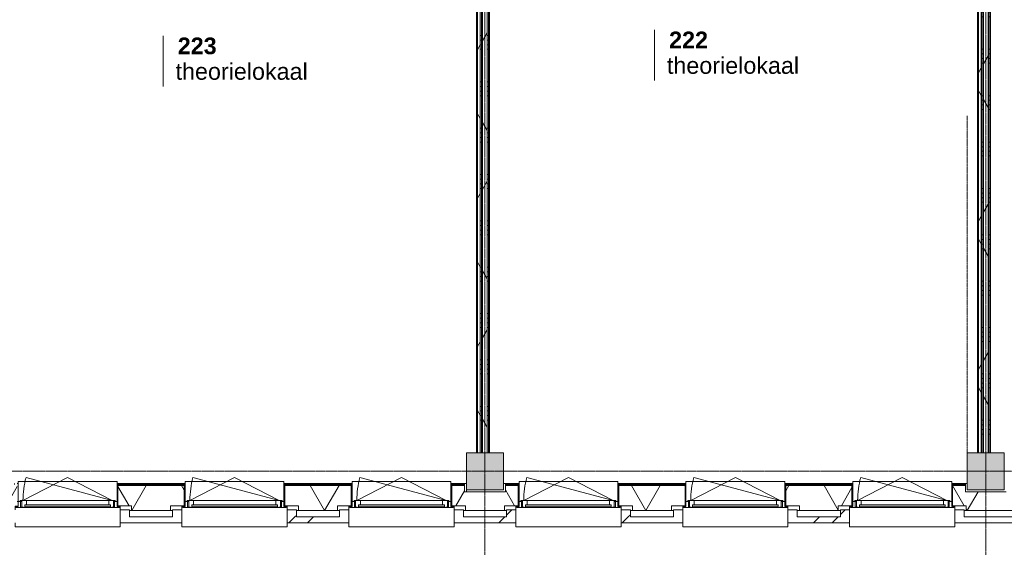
# Model space of a CAD drawing. Header units: millimetres. Extents: x -6115 to 78411, y -6358 to 59618.
# Tile 70 of 99: x 54383 to 65000, y 4580 to 10270. Entities that reach past the tile are written whole.
import ezdxf

# ---------------------------------------------------------------- set-up
doc = ezdxf.new("R2010")
doc.units = ezdxf.units.MM
doc.linetypes.add('Dash', pattern=[6.35, 3.175, -3.175])
doc.linetypes.add('stramien', pattern=[22.225, 12.7, -3.175, 3.175, -3.175])
for name, color, linetype, lineweight in [('00_Algemeen', 7, 'Continuous', 35), ('05_Bouwplaatsvoorzieningen', 7, 'Continuous', 9), ('22_Metselwerk', 7, 'Continuous', 9), ('25_Metaalconstructiewerk', 7, 'Continuous', 9), ('30_Kozijnen-ramen-deuren', 7, 'Continuous', 9), ('42_Dekvloeren en vloersystemen', 7, 'Continuous', 9)]:
    doc.layers.add(name, color=color, linetype=linetype, lineweight=lineweight)
doc.styles.add('Arial_1', font='arial.ttf', dxfattribs={"height": 180})
doc.styles.add('Arial_B', font='arialbd.ttf', dxfattribs={"height": 180})
pattern_1 = [(360, (59350, 8100), (9e-13, 500), []), (360, (59350, 8050), (9e-13, 500), []), (360, (59350, 8000), (9e-13, 500), []), (360, (59350, 7950), (9e-13, 500), [])]
pattern_2 = [(60, (0, 0), (-692.82, 400), []), (120, (0, 0), (-692.82, -400), [])]
pattern_3 = [(360, (64750, 9450), (7e-13, 500), []), (360, (64750, 9400), (7e-13, 500), []), (360, (64750, 9350), (7e-13, 500), []), (360, (64750, 9300), (7e-13, 500), [])]
pattern_4 = [(45, (400, -4e-13), (-565.685, 565.685), []), (45, (600, -6e-13), (-565.685, 565.685), [])]
pattern_5 = [(45, (400, -3e-13), (-565.685, 565.685), []), (45, (600, -4e-13), (-565.685, 565.685), [])]

# ---------------------------------------------------------------- blocks, each defined once
blk = doc.blocks.new('Direct Shape - 2410-10368 v1 - IFC-model constructie _zonder onderbouw_ _MM21228_-1202395-02 tweede verdieping overzicht')
at = {"layer": '25_Metaalconstructiewerk'}
blk.add_hatch(color=256, dxfattribs=at).paths.add_polyline_path([(-200, -200), (200, -200), (200, 200), (-200, 200), (-200, 6)])
for p, q in [((200, 200), (-200, 200)), ((-200, 200), (-200, -200)), ((200, -200), (200, 200)), ((-200, -200), (200, -200))]:
    blk.add_line(p, q, dxfattribs=at)
blk = doc.blocks.new('Direct Shape - NLRS_28_SC_TLB_kolom vierkant prefab_gen_AT_kolom vierkant_gen_lxb 400x400_800304-1202482-02 tweede verdieping overzicht')
blk.add_blockref('Direct Shape - 2410-10368 v1 - IFC-model constructie _zonder onderbouw_ _MM21228_-1202395-02 tweede verdieping overzicht', (0, 0))
blk = doc.blocks.new('Direct Shape - NLRS_28_SC_TLB_kolom vierkant prefab_gen_AT_kolom vierkant_gen_lxb 400x400_800306-1202484-02 tweede verdieping overzicht')
blk.add_blockref('Direct Shape - 2410-10368 v1 - IFC-model constructie _zonder onderbouw_ _MM21228_-1202395-02 tweede verdieping overzicht', (0, 0))
blk = doc.blocks.new('2410-10368 v1 - IFC-model constructie _zonder onderbouw_ _MM21228__ifc-1-02 tweede verdieping overzicht')
at = {"layer": '25_Metaalconstructiewerk', "lineweight": 9}
for name, p in [('Direct Shape - NLRS_28_SC_TLB_kolom vierkant prefab_gen_AT_kolom vierkant_gen_lxb 400x400_800304-1202482-02 tweede verdieping overzicht', (59400, 5400)), ('Direct Shape - NLRS_28_SC_TLB_kolom vierkant prefab_gen_AT_kolom vierkant_gen_lxb 400x400_800306-1202484-02 tweede verdieping overzicht', (64800, 5400))]:
    blk.add_blockref(name, p, dxfattribs=at)
blk = doc.blocks.new('31_AEE_kozijnen_KA1_CS77 - AEE_CS 77_Raam merk A1-6832846-02 tweede verdieping overzicht')
at = {"layer": '30_Kozijnen-ramen-deuren', "true_color": 0xcccccc}
blk.add_hatch(color=254, dxfattribs=at).paths.add_polyline_path([(-462.5, -231.3), (462.5, -231.3), (462.5, -207.3), (-462.5, -207.3)])
at = {"layer": '30_Kozijnen-ramen-deuren'}
for p, q in [((-481.5, -199.5), (-557.5, -199.5)), ((-557.5, -199.5), (-557.5, -212.3)), ((-557.5, -212.3), (-532.5, -212.3)), ((-532.5, -212.3), (-532.5, -267.5)), ((-506.5, -203.3), (-481.5, -203.3)), ((-506.5, -267.5), (-506.5, -203.3)), ((-494.5, -203.8), (-494.5, -272.5)), ((-476.5, -203.8), (-494.5, -203.8)), ((-481.5, -199.5), (-476.5, -199.5)), ((-481.5, -203.3), (-481.5, -199.5)), ((-476.5, -203.3), (-481.5, -203.3)), ((-443.5, -199.5), (-476.5, -199.5)), ((-476.5, -199.5), (-476.5, -203.8)), ((-462.5, -231.3), (-462.5, -207.3)), ((-462.5, -231.3), (-462.5, -207.3)), ((-462.5, -207.3), (462.5, -207.3)), ((443.5, -199.5), (-443.5, -199.5)), ((-443.5, -207.3), (-443.5, -199.5)), ((443.5, -199.5), (443.5, -207.3)), ((476.5, -199.5), (443.5, -199.5)), ((462.5, -207.3), (462.5, -231.3)), ((462.5, -231.3), (462.5, -207.3)), ((476.5, -199.5), (481.5, -199.5)), ((476.5, -203.8), (476.5, -199.5)), ((481.5, -203.3), (476.5, -203.3)), ((494.5, -203.8), (476.5, -203.8)), ((481.5, -199.5), (481.5, -203.3)), ((557.5, -199.5), (481.5, -199.5)), ((481.5, -203.3), (506.5, -203.3)), ((494.5, -272.5), (494.5, -203.8)), ((506.5, -203.3), (506.5, -267.5)), ((532.5, -267.5), (532.5, -212.3)), ((532.5, -212.3), (557.5, -212.3)), ((557.5, -212.3), (557.5, -199.5)), ((-532.5, -267.5), (-506.5, -267.5)), ((-494.5, -272.5), (-511.5, -272.5)), ((-511.5, -272.5), (-511.5, -276.5)), ((-511.5, -276.5), (-443.5, -276.5)), ((-494.5, -267.5), (-506.5, -267.5)), ((-481.5, -276.5), (0, -525.7)), ((-481.5, -276.5), (448.7, -525.7)), ((462.5, -231.3), (-462.5, -231.3)), ((-443.5, -276.5), (-443.5, -231.3)), ((443.5, -276.5), (-443.5, -276.5)), ((0, -525.7), (481.5, -276.5)), ((443.5, -231.3), (443.5, -276.5)), ((443.5, -276.5), (511.5, -276.5)), ((506.5, -267.5), (494.5, -267.5)), ((511.5, -272.5), (494.5, -272.5)), ((506.5, -267.5), (532.5, -267.5)), ((511.5, -276.5), (511.5, -272.5))]:
    blk.add_line(p, q, dxfattribs=at)
blk.add_arc((-481.5, -276.5), 963, 345, 360, dxfattribs=at)
blk = doc.blocks.new('31_AEE_DAI_Dagkant_Interieur - Zonder Onderkant-V98-02 tweede verdieping overzicht')
at = {"layer": '05_Bouwplaatsvoorzieningen'}
for p, q in [((-533, -267.5), (-542.5, -267.5)), ((-533, -461.5), (-533, -267.5)), ((533, -267.5), (533, -461.5)), ((542.5, -267.5), (533, -267.5)), ((-542.5, -461.5), (-533, -461.5)), ((533, -461.5), (542.5, -461.5))]:
    blk.add_line(p, q, dxfattribs=at)
blk = doc.blocks.new('31_AEE_DAI_Dagkant_Interieur - Zonder Onderkant-V99-02 tweede verdieping overzicht')
at = {"layer": '05_Bouwplaatsvoorzieningen'}
for p, q in [((-533, -267.5), (-542.5, -267.5)), ((-533, -461.5), (-533, -267.5)), ((533, -267.5), (533, -461.5)), ((542.5, -267.5), (533, -267.5)), ((-542.5, -461.5), (-533, -461.5)), ((533, -461.5), (542.5, -461.5))]:
    blk.add_line(p, q, dxfattribs=at)
blk = doc.blocks.new('31_AEE_DAI_Dagkant_Interieur - Zonder Onderkant-V100-02 tweede verdieping overzicht')
at = {"layer": '05_Bouwplaatsvoorzieningen'}
for p, q in [((-533, -267.5), (-542.5, -267.5)), ((-533, -461.5), (-533, -267.5)), ((533, -267.5), (533, -461.5)), ((542.5, -267.5), (533, -267.5)), ((-542.5, -461.5), (-533, -461.5)), ((533, -461.5), (542.5, -461.5))]:
    blk.add_line(p, q, dxfattribs=at)
blk = doc.blocks.new('42_AEE_VE_vensterbank - Standaard-6843292-02 tweede verdieping overzicht')
at = {"layer": '05_Bouwplaatsvoorzieningen'}
for p, q in [((-532.5, -482.5), (-532.5, -267.5)), ((532.5, -267.5), (532.5, -482.5)), ((-532.5, -482.5), (532.5, -482.5))]:
    blk.add_line(p, q, dxfattribs=at)
blk = doc.blocks.new('31_AEE_DAI_Dagkant_Interieur - Zonder Onderkant-V101-02 tweede verdieping overzicht')
at = {"layer": '05_Bouwplaatsvoorzieningen'}
for p, q in [((-533, -267.5), (-542.5, -267.5)), ((-533, -461.5), (-533, -267.5)), ((533, -267.5), (533, -461.5)), ((542.5, -267.5), (533, -267.5)), ((-542.5, -461.5), (-533, -461.5)), ((533, -461.5), (542.5, -461.5))]:
    blk.add_line(p, q, dxfattribs=at)
blk = doc.blocks.new('31_AEE_DAI_Dagkant_Interieur - Zonder Onderkant-V102-02 tweede verdieping overzicht')
at = {"layer": '05_Bouwplaatsvoorzieningen'}
for p, q in [((-533, -267.5), (-542.5, -267.5)), ((-533, -461.5), (-533, -267.5)), ((533, -267.5), (533, -461.5)), ((542.5, -267.5), (533, -267.5)), ((-542.5, -461.5), (-533, -461.5)), ((533, -461.5), (542.5, -461.5))]:
    blk.add_line(p, q, dxfattribs=at)
blk = doc.blocks.new('31_AEE_DAI_Dagkant_Interieur - Zonder Onderkant-V103-02 tweede verdieping overzicht')
at = {"layer": '05_Bouwplaatsvoorzieningen'}
for p, q in [((-533, -267.5), (-542.5, -267.5)), ((-533, -461.5), (-533, -267.5)), ((533, -267.5), (533, -461.5)), ((542.5, -267.5), (533, -267.5)), ((-542.5, -461.5), (-533, -461.5)), ((533, -461.5), (542.5, -461.5))]:
    blk.add_line(p, q, dxfattribs=at)
blk = doc.blocks.new('21_AEE_WA_lekdorpel - 21_AEE_WA_lekdorpel-V200-02 tweede verdieping overzicht')
at = {"layer": '05_Bouwplaatsvoorzieningen'}
for p, q in [((-567.5, -34), (-567.5, 8)), ((-567.5, 8), (567.5, 8)), ((567.5, 8), (567.5, -34)), ((-567.5, -213), (-567.5, -176)), ((567.5, -176), (567.5, -213)), ((-567.5, -215), (-567.5, -213)), ((-532.5, -213), (-567.5, -213)), ((-532.5, -215), (-567.5, -215)), ((567.5, -213), (532.5, -213)), ((567.5, -215), (532.5, -215)), ((567.5, -213), (567.5, -215))]:
    blk.add_line(p, q, dxfattribs=at)
blk = doc.blocks.new('00_AEE_tag_ruimte_klein - Naam _ nummer-752176-02 tweede verdieping overzicht')
at = {"layer": '00_Algemeen', "lineweight": 9}
for p, q in [((-8.06, 7.17), (-8.06, 4.25)), ((-8.06, 4.47), (-8.06, 1.72))]:
    blk.add_line(p, q, dxfattribs=at)

msp = doc.modelspace()

# ---------------------------------------------------------------- hatches: boundary and pattern name
at = {"layer": '22_Metselwerk'}
h = msp.add_hatch(dxfattribs=at)
h.set_pattern_fill('FP_303', color=256, angle=90, style=0, pattern_type=2)
h.set_pattern_definition([(180, (59350, 9850), (-3e-12, -500), []), (180, (59350, 9900), (-3e-12, -500), []), (180, (59350, 9950), (-3e-12, -500), []), (180, (59350, 10000), (-3e-12, -500), [])])
h.paths.add_polyline_path([(59310, 5600), (59320, 5600), (59320, 13700), (59310, 13700), (59310, 6048.8)])
h = msp.add_hatch(dxfattribs=at)
h.set_pattern_fill('FP_7', color=256, angle=60, style=0, pattern_type=2)
h.set_pattern_definition(pattern_2)
h.paths.add_polyline_path([(59350, 5600), (59350, 13725), (59320, 13725), (59320, 5600)])
h = msp.add_hatch(dxfattribs=at)
h.set_pattern_fill('FP_304', color=256, angle=90, style=0, pattern_type=2)
h.set_pattern_definition([(180, (64750, 9850), (-3e-12, -500), []), (180, (64750, 9900), (-3e-12, -500), []), (180, (64750, 9950), (-3e-12, -500), []), (180, (64750, 10000), (-3e-12, -500), [])])
h.paths.add_polyline_path([(64720, 5600), (64720, 13700), (64710, 13700), (64710, 5600)])
h = msp.add_hatch(dxfattribs=at)
h.set_pattern_fill('FP_7', color=256, angle=60, style=0, pattern_type=2)
h.set_pattern_definition(pattern_2)
h.paths.add_polyline_path([(64750, 5600), (64750, 13725), (64720, 13725), (64720, 5600)])
h = msp.add_hatch(dxfattribs=at)
h.set_pattern_fill('FP_12', color=256, angle=90, style=0, pattern_type=2)
h.set_pattern_definition(pattern_3)
h.paths.add_polyline_path([(64750, 5600), (64762.5, 5600), (64762.5, 13700), (64750, 13700), (64750, 6048.8)])
h = msp.add_hatch(dxfattribs=at)
h.set_pattern_fill('FP_12', color=256, angle=90, style=0, pattern_type=2)
h.set_pattern_definition(pattern_3)
h.paths.add_polyline_path([(64775, 5600), (64775, 13700), (64762.5, 13700), (64762.5, 5600)])
h = msp.add_hatch(dxfattribs=at)
h.set_pattern_fill('FP_2', color=256, angle=60, style=0, pattern_type=2)
h.set_pattern_definition(pattern_2)
h.paths.add_polyline_path([(64775, 5600), (64825, 5600), (64825, 13725), (64775, 13725), (64775, 6048.8)])
h = msp.add_hatch(dxfattribs=at)
h.set_pattern_fill('FP_12', color=256, angle=90, style=0, pattern_type=2)
h.set_pattern_definition(pattern_3)
h.paths.add_polyline_path([(64837.5, 5600), (64837.5, 13712.5), (64825, 13712.5), (64825, 5600)])
h = msp.add_hatch(dxfattribs=at)
h.set_pattern_fill('FP_12', color=256, angle=90, style=0, pattern_type=2)
h.set_pattern_definition(pattern_3)
h.paths.add_polyline_path([(64850, 5600), (64850, 13700), (64837.5, 13700), (64837.5, 5600)])
h = msp.add_hatch(dxfattribs=at)
h.set_pattern_fill('FP_11', color=256, angle=90, style=0, pattern_type=2)
h.set_pattern_definition(pattern_1)
h.paths.add_polyline_path([(59350, 5600), (59362.5, 5600), (59362.5, 11000), (59350, 11000), (59350, 6048.8)])
h = msp.add_hatch(dxfattribs=at)
h.set_pattern_fill('FP_11', color=256, angle=90, style=0, pattern_type=2)
h.set_pattern_definition(pattern_1)
h.paths.add_polyline_path([(59362.5, 5600), (59375, 5600), (59375, 11000), (59362.5, 11000), (59362.5, 6048.8)])
h = msp.add_hatch(dxfattribs=at)
h.set_pattern_fill('FP_2', color=256, angle=60, style=0, pattern_type=2)
h.set_pattern_definition(pattern_2)
h.paths.add_polyline_path([(59375, 5600), (59425, 5600), (59425, 11000), (59375, 11000), (59375, 6048.8)])
h = msp.add_hatch(dxfattribs=at)
h.set_pattern_fill('FP_11', color=256, angle=90, style=0, pattern_type=2)
h.set_pattern_definition(pattern_1)
h.paths.add_polyline_path([(59425, 5600), (59437.5, 5600), (59437.5, 11000), (59425, 11000), (59425, 6048.8)])
h = msp.add_hatch(dxfattribs=at)
h.set_pattern_fill('FP_11', color=256, angle=90, style=0, pattern_type=2)
h.set_pattern_definition(pattern_1)
h.paths.add_polyline_path([(59437.5, 5600), (59450, 5600), (59450, 11000), (59437.5, 11000), (59437.5, 6048.8)])
h = msp.add_hatch(dxfattribs=at)
h.set_pattern_fill('FP_201', color=256, angle=60, style=0, pattern_type=2)
h.set_pattern_definition([(60, (56977.25, 4975.5), (-519.615, 300), []), (120, (56977.25, 4975.5), (-519.615, -300), [])])
h.paths.add_polyline_path([(70624.5, 4975.5), (70624.5, 5245.5), (70420, 5245.5), (70420, 5180), (69980, 5180), (69980, 5245.5), (65020, 5245.5), (65020, 5180), (64580, 5180), (64580, 5245.5), (64442.5, 5245.5), (64442.5, 5027.5), (64590, 5027.5), (64590, 4975.5), (70135.9, 4975.5)])
h.paths.add_polyline_path([(61410, 4975.5), (61410, 5027.5), (61557.5, 5027.5), (61557.5, 5245.5), (60842.5, 5245.5), (60842.5, 5027.5), (60990, 5027.5), (60990, 4975.5), (61071.6, 4975.5)])
h.paths.add_polyline_path([(63210, 4975.5), (63210, 5027.5), (63357.5, 5027.5), (63357.5, 5245.5), (62642.5, 5245.5), (62642.5, 5027.5), (62790, 5027.5), (62790, 4975.5), (62884.5, 4975.5)])
h.paths.add_polyline_path([(59190, 4975.5), (59610, 4975.5), (59610, 5027.5), (59757.5, 5027.5), (59757.5, 5245.5), (59620, 5245.5), (59620, 5180), (59180, 5180), (59180, 5245.5), (59042.5, 5245.5), (59042.5, 5027.5), (59190, 5027.5)])
h.paths.add_polyline_path([(57810, 4975.5), (57810, 5027.5), (57957.5, 5027.5), (57957.5, 5245.5), (57242.5, 5245.5), (57242.5, 5027.5), (57390, 5027.5), (57390, 4975.5), (57445.9, 4975.5)])
h.paths.add_polyline_path([(55590, 4975.5), (56010, 4975.5), (56010, 5027.5), (56157.5, 5027.5), (56157.5, 5245.5), (55442.5, 5245.5), (55442.5, 5027.5), (55590, 5027.5)])
h.paths.add_polyline_path([(54210, 4975.5), (54210, 5027.5), (54357.5, 5027.5), (54357.5, 5245.5), (54220, 5245.5), (54220, 5180), (53780, 5180), (53780, 5245.5), (53642.5, 5245.5), (53642.5, 5027.5), (53790, 5027.5), (53790, 4975.5), (53820.2, 4975.5)])
h.paths.add_polyline_path([(50190, 4975.5), (50610, 4975.5), (50610, 5027.5), (50757.5, 5027.5), (50757.5, 5245.5), (50042.5, 5245.5), (50042.5, 5027.5), (50190, 5027.5)])
h.paths.add_polyline_path([(51990, 4975.5), (52410, 4975.5), (52410, 5027.5), (52557.5, 5027.5), (52557.5, 5245.5), (51842.5, 5245.5), (51842.5, 5027.5), (51990, 5027.5)])
h.paths.add_polyline_path([(48390, 4975.5), (48810, 4975.5), (48810, 5027.5), (48957.5, 5027.5), (48957.5, 5245.5), (48820, 5245.5), (48820, 5180), (48380, 5180), (48380, 5245.5), (48242.5, 5245.5), (48242.5, 5027.5), (48390, 5027.5)])
h.paths.add_polyline_path([(47010, 4975.5), (47010, 5027.5), (47157.5, 5027.5), (47157.5, 5245.5), (46442.5, 5245.5), (46442.5, 5027.5), (46590, 5027.5), (46590, 4975.5)])
h.paths.add_polyline_path([(44755.9, 4975.5), (45210, 4975.5), (45210, 5027.5), (45357.5, 5027.5), (45357.5, 5245.5), (43420, 5245.5), (43420, 5180), (43354.5, 5180), (43354.5, 4975.5), (43624.5, 4975.5)])
h = msp.add_hatch(dxfattribs=at)
h.set_pattern_fill('FP_200', color=256, angle=90, style=0, pattern_type=2)
h.set_pattern_definition([(90, (57177.25, 4975.5), (-500, -2e-12), []), (90, (57227.25, 4975.5), (-500, -2e-12), []), (90, (57277.25, 4975.5), (-500, -2e-12), []), (90, (57327.25, 4975.5), (-500, -2e-12), [])])
h.paths.add_polyline_path([(69980, 5257.5), (69980, 5270), (65020, 5270), (65020, 5257.5), (68927.3, 5257.5)])
h.paths.add_polyline_path([(64580, 5257.5), (64580, 5270), (64442.5, 5270), (64442.5, 5257.5)])
h.paths.add_polyline_path([(62884.5, 5257.5), (63357.5, 5257.5), (63357.5, 5270), (62642.5, 5270), (62642.5, 5257.5)])
h.paths.add_polyline_path([(61557.5, 5257.5), (61557.5, 5270), (60842.5, 5270), (60842.5, 5257.5), (61071.6, 5257.5)])
h.paths.add_polyline_path([(57242.5, 5257.5), (57957.5, 5257.5), (57957.5, 5270), (57242.5, 5270)])
h.paths.add_polyline_path([(59180, 5257.5), (59180, 5270), (59042.5, 5270), (59042.5, 5257.5)])
h.paths.add_polyline_path([(59757.5, 5257.5), (59757.5, 5270), (59620, 5270), (59620, 5257.5)])
h.paths.add_polyline_path([(56157.5, 5257.5), (56157.5, 5270), (55442.5, 5270), (55442.5, 5257.5), (55633.1, 5257.5)])
h.paths.add_polyline_path([(53642.5, 5257.5), (53780, 5257.5), (53780, 5270), (53642.5, 5270)])
h.paths.add_polyline_path([(54220, 5257.5), (54357.5, 5257.5), (54357.5, 5270), (54220, 5270)])
h.paths.add_polyline_path([(51842.5, 5257.5), (52557.5, 5257.5), (52557.5, 5270), (51842.5, 5270)])
h.paths.add_polyline_path([(50042.5, 5257.5), (50757.5, 5257.5), (50757.5, 5270), (50042.5, 5270)])
h.paths.add_polyline_path([(48820, 5257.5), (48957.5, 5257.5), (48957.5, 5270), (48820, 5270)])
h.paths.add_polyline_path([(48242.5, 5257.5), (48380, 5257.5), (48380, 5270), (48242.5, 5270)])
h.paths.add_polyline_path([(47157.5, 5257.5), (47157.5, 5270), (46442.5, 5270), (46442.5, 5257.5), (46568.8, 5257.5)])
h.paths.add_polyline_path([(45357.5, 5257.5), (45357.5, 5270), (43420, 5270), (43420, 5257.5), (44755.9, 5257.5)])
h = msp.add_hatch(dxfattribs=at)
h.set_pattern_fill('FP_173', color=256, angle=45, style=0, pattern_type=2)
h.set_pattern_definition(pattern_4)
h.paths.add_polyline_path([(70757.5, 4842.5), (70757.5, 4908.5), (64467.5, 4908.5), (64467.5, 4842.5), (68927.3, 4842.5)])
h.paths.add_polyline_path([(60867.5, 4842.5), (61532.5, 4842.5), (61532.5, 4908.5), (60867.5, 4908.5)])
h.paths.add_polyline_path([(62667.5, 4842.5), (63332.5, 4842.5), (63332.5, 4908.5), (62667.5, 4908.5)])
h.paths.add_polyline_path([(59732.5, 4842.5), (59732.5, 4908.5), (59067.5, 4908.5), (59067.5, 4842.5), (59258.8, 4842.5)])
h.paths.add_polyline_path([(57267.5, 4842.5), (57932.5, 4842.5), (57932.5, 4908.5), (57267.5, 4908.5)])
h.paths.add_polyline_path([(55467.5, 4842.5), (56132.5, 4842.5), (56132.5, 4908.5), (55467.5, 4908.5)])
h.paths.add_polyline_path([(53667.5, 4842.5), (54332.5, 4842.5), (54332.5, 4908.5), (53667.5, 4908.5)])
h.paths.add_polyline_path([(50067.5, 4842.5), (50732.5, 4842.5), (50732.5, 4908.5), (50067.5, 4908.5)])
h.paths.add_polyline_path([(51867.5, 4842.5), (52532.5, 4842.5), (52532.5, 4908.5), (51867.5, 4908.5)])
h.paths.add_polyline_path([(48932.5, 4842.5), (48932.5, 4908.5), (48267.5, 4908.5), (48267.5, 4842.5)])
h.paths.add_polyline_path([(46467.5, 4842.5), (47132.5, 4842.5), (47132.5, 4908.5), (46467.5, 4908.5)])
h.paths.add_polyline_path([(45332.5, 4842.5), (45332.5, 4908.5), (43785, 4908.5), (43785, 4842.5), (44755.9, 4842.5)])
h = msp.add_hatch(dxfattribs=at)
h.set_pattern_fill('FP_173', color=256, angle=45, style=0, pattern_type=2)
h.set_pattern_definition(pattern_4)
h.paths.add_polyline_path([(57367.5, 4908.5), (57367.5, 4984.5), (57267.5, 4984.5), (57267.5, 4908.5)])
h = msp.add_hatch(dxfattribs=at)
h.set_pattern_fill('FP_206', color=256, angle=45, style=0, pattern_type=2)
h.set_pattern_definition(pattern_5)
h.paths.add_polyline_path([(59732.5, 4908.5), (59732.5, 4984.5), (59632.5, 4984.5), (59632.5, 4908.5)])
h = msp.add_hatch(dxfattribs=at)
h.set_pattern_fill('FP_173', color=256, angle=45, style=0, pattern_type=2)
h.set_pattern_definition(pattern_4)
h.paths.add_polyline_path([(60867.5, 4908.5), (60967.5, 4908.5), (60967.5, 4984.5), (60867.5, 4984.5), (60867.5, 4939.6)])
h = msp.add_hatch(dxfattribs=at)
h.set_pattern_fill('FP_206', color=256, angle=45, style=0, pattern_type=2)
h.set_pattern_definition(pattern_5)
h.paths.add_polyline_path([(63332.5, 4908.5), (63332.5, 4984.5), (63232.5, 4984.5), (63232.5, 4908.5)])

# ---------------------------------------------------------------- linework, layer by layer
at = {"layer": '00_Algemeen', "color": 150, "linetype": 'stramien', "lineweight": 9, "true_color": 0x0080ff}
for p, q in [((59400, -4950.1), (59400, 59018.3)), ((64800, -4950.1), (64800, 59018.3)), ((77811.4, 5400), (-5515.3, 5400))]:
    msp.add_line(p, q, dxfattribs=at)
at = {"layer": '00_Algemeen', "linetype": 'Dash', "lineweight": 9}
for p, q in [((64600, 9231.5), (64600, 5600)), ((59200, 5180), (59200, 5200))]:
    msp.add_line(p, q, dxfattribs=at)
at = {"layer": '22_Metselwerk', "lineweight": 18}
for p, q in [((64825, 13999), (64825, 5600)), ((59375, 13725), (59375, 5600)), ((59425, 13725), (59425, 5600)), ((64775, 13725), (64775, 5600)), ((59375, 5600), (59425, 5600)), ((64775, 5600), (64825, 5600)), ((55442.5, 5245.5), (55442.5, 5027.5)), ((55442.5, 5245.5), (56157.5, 5245.5)), ((56157.5, 5027.5), (56157.5, 5245.5)), ((57242.5, 5245.5), (57242.5, 5027.5)), ((57242.5, 5245.5), (57957.5, 5245.5)), ((57957.5, 5027.5), (57957.5, 5245.5)), ((59042.5, 5245.5), (59042.5, 5027.5)), ((59042.5, 5245.5), (59180, 5245.5)), ((59180, 5180), (59180, 5245.5)), ((59620, 5245.5), (59620, 5180)), ((59620, 5245.5), (59757.5, 5245.5)), ((59757.5, 5027.5), (59757.5, 5245.5)), ((60842.5, 5245.5), (60842.5, 5027.5)), ((60842.5, 5245.5), (61557.5, 5245.5)), ((61557.5, 5027.5), (61557.5, 5245.5)), ((62642.5, 5245.5), (62642.5, 5027.5)), ((62642.5, 5245.5), (63357.5, 5245.5)), ((63357.5, 5027.5), (63357.5, 5245.5)), ((64442.5, 5245.5), (64442.5, 5027.5)), ((64442.5, 5245.5), (64580, 5245.5)), ((64580, 5180), (64580, 5245.5)), ((59620, 5180), (59180, 5180)), ((65020, 5180), (64580, 5180)), ((55442.5, 5027.5), (55590, 5027.5)), ((55590, 5027.5), (55590, 4975.5)), ((56010, 4975.5), (56010, 5027.5)), ((56010, 5027.5), (56157.5, 5027.5)), ((57242.5, 5027.5), (57390, 5027.5)), ((57390, 5027.5), (57390, 4975.5)), ((57810, 4975.5), (57810, 5027.5)), ((57810, 5027.5), (57957.5, 5027.5)), ((59042.5, 5027.5), (59190, 5027.5)), ((59190, 5027.5), (59190, 4975.5)), ((59610, 4975.5), (59610, 5027.5)), ((59610, 5027.5), (59757.5, 5027.5)), ((60842.5, 5027.5), (60990, 5027.5)), ((60990, 5027.5), (60990, 4975.5)), ((61410, 4975.5), (61410, 5027.5)), ((61410, 5027.5), (61557.5, 5027.5)), ((62642.5, 5027.5), (62790, 5027.5)), ((62790, 5027.5), (62790, 4975.5)), ((63210, 4975.5), (63210, 5027.5)), ((63210, 5027.5), (63357.5, 5027.5)), ((64442.5, 5027.5), (64590, 5027.5)), ((64590, 5027.5), (64590, 4975.5)), ((55590, 4975.5), (56010, 4975.5)), ((57390, 4975.5), (57810, 4975.5)), ((59190, 4975.5), (59610, 4975.5)), ((60990, 4975.5), (61410, 4975.5)), ((62790, 4975.5), (63210, 4975.5)), ((64590, 4975.5), (70624.5, 4975.5))]:
    msp.add_line(p, q, dxfattribs=at)
at = {"layer": '22_Metselwerk'}
for p, q in [((64837.5, 13999), (64837.5, 5600)), ((64850, 5600), (64850, 13999)), ((59310, 13700), (59310, 5600)), ((59320, 5600), (59320, 13725)), ((59350, 5600), (59350, 13725)), ((59362.5, 13700), (59362.5, 5600)), ((59437.5, 13712.5), (59437.5, 5600)), ((59450, 5600), (59450, 13700)), ((64710, 13700), (64710, 5600)), ((64720, 5600), (64720, 13725)), ((64750, 5600), (64750, 13725)), ((64762.5, 13700), (64762.5, 5600)), ((59310, 5600), (59375, 5600)), ((59425, 5600), (59450, 5600)), ((64710, 5600), (64775, 5600)), ((64825, 5600), (64850, 5600)), ((56157.5, 5270), (55442.5, 5270)), ((55442.5, 5270), (55442.5, 5245.5)), ((55442.5, 5257.5), (56157.5, 5257.5)), ((56157.5, 5245.5), (56157.5, 5270)), ((57957.5, 5270), (57242.5, 5270)), ((57242.5, 5270), (57242.5, 5245.5)), ((57242.5, 5257.5), (57957.5, 5257.5)), ((57957.5, 5245.5), (57957.5, 5270)), ((59180, 5270), (59042.5, 5270)), ((59042.5, 5270), (59042.5, 5245.5)), ((59042.5, 5257.5), (59180, 5257.5)), ((59180, 5245.5), (59180, 5270)), ((59757.5, 5270), (59620, 5270)), ((59620, 5270), (59620, 5245.5)), ((59620, 5257.5), (59757.5, 5257.5)), ((59757.5, 5245.5), (59757.5, 5270)), ((61557.5, 5270), (60842.5, 5270)), ((60842.5, 5270), (60842.5, 5245.5)), ((60842.5, 5257.5), (61557.5, 5257.5)), ((61557.5, 5245.5), (61557.5, 5270)), ((63357.5, 5270), (62642.5, 5270)), ((62642.5, 5270), (62642.5, 5245.5)), ((62642.5, 5257.5), (63357.5, 5257.5)), ((63357.5, 5245.5), (63357.5, 5270)), ((64580, 5270), (64442.5, 5270)), ((64442.5, 5270), (64442.5, 5245.5)), ((64442.5, 5257.5), (64580, 5257.5)), ((64580, 5245.5), (64580, 5270)), ((55442.5, 5027.5), (55432.5, 5027.5)), ((56167.5, 5027.5), (56157.5, 5027.5)), ((57242.5, 5027.5), (57232.5, 5027.5)), ((57967.5, 5027.5), (57957.5, 5027.5)), ((59042.5, 5027.5), (59032.5, 5027.5)), ((59767.5, 5027.5), (59757.5, 5027.5)), ((60842.5, 5027.5), (60832.5, 5027.5)), ((61567.5, 5027.5), (61557.5, 5027.5)), ((62642.5, 5027.5), (62632.5, 5027.5)), ((63367.5, 5027.5), (63357.5, 5027.5)), ((64442.5, 5027.5), (64432.5, 5027.5)), ((55567.5, 4984.5), (55467.5, 4984.5)), ((55467.5, 4984.5), (55467.5, 4842.5)), ((55567.5, 4908.5), (55567.5, 4984.5)), ((55590, 4975.5), (55567.5, 4975.5)), ((56032.5, 4908.5), (55567.5, 4908.5)), ((56032.5, 4975.5), (56010, 4975.5)), ((56132.5, 4984.5), (56032.5, 4984.5)), ((56032.5, 4984.5), (56032.5, 4908.5)), ((56132.5, 4908.5), (56132.5, 4984.5)), ((56132.5, 4842.5), (56132.5, 4908.5)), ((57367.5, 4984.5), (57267.5, 4984.5)), ((57267.5, 4984.5), (57267.5, 4842.5)), ((57367.5, 4908.5), (57367.5, 4984.5)), ((57390, 4975.5), (57367.5, 4975.5)), ((57832.5, 4908.5), (57367.5, 4908.5)), ((57832.5, 4975.5), (57810, 4975.5)), ((57932.5, 4984.5), (57832.5, 4984.5)), ((57832.5, 4984.5), (57832.5, 4908.5)), ((57932.5, 4908.5), (57932.5, 4984.5)), ((57932.5, 4842.5), (57932.5, 4908.5)), ((59167.5, 4984.5), (59067.5, 4984.5)), ((59067.5, 4984.5), (59067.5, 4842.5)), ((59167.5, 4908.5), (59167.5, 4984.5)), ((59190, 4975.5), (59167.5, 4975.5)), ((59632.5, 4908.5), (59167.5, 4908.5)), ((59632.5, 4975.5), (59610, 4975.5)), ((59732.5, 4984.5), (59632.5, 4984.5)), ((59632.5, 4984.5), (59632.5, 4908.5)), ((59732.5, 4908.5), (59732.5, 4984.5)), ((59732.5, 4842.5), (59732.5, 4908.5)), ((60967.5, 4984.5), (60867.5, 4984.5)), ((60867.5, 4984.5), (60867.5, 4842.5)), ((60967.5, 4908.5), (60967.5, 4984.5)), ((60990, 4975.5), (60967.5, 4975.5)), ((61432.5, 4908.5), (60967.5, 4908.5)), ((61432.5, 4975.5), (61410, 4975.5)), ((61532.5, 4984.5), (61432.5, 4984.5)), ((61432.5, 4984.5), (61432.5, 4908.5)), ((61532.5, 4908.5), (61532.5, 4984.5)), ((61532.5, 4842.5), (61532.5, 4908.5)), ((62767.5, 4984.5), (62667.5, 4984.5)), ((62667.5, 4984.5), (62667.5, 4842.5)), ((62767.5, 4908.5), (62767.5, 4984.5)), ((62790, 4975.5), (62767.5, 4975.5)), ((63232.5, 4908.5), (62767.5, 4908.5)), ((63232.5, 4975.5), (63210, 4975.5)), ((63332.5, 4984.5), (63232.5, 4984.5)), ((63232.5, 4984.5), (63232.5, 4908.5)), ((63332.5, 4908.5), (63332.5, 4984.5)), ((63332.5, 4842.5), (63332.5, 4908.5)), ((64567.5, 4984.5), (64467.5, 4984.5)), ((64467.5, 4984.5), (64467.5, 4842.5)), ((64567.5, 4908.5), (64567.5, 4984.5)), ((64590, 4975.5), (64567.5, 4975.5)), ((70691.5, 4908.5), (64567.5, 4908.5)), ((55467.5, 4842.5), (56132.5, 4842.5)), ((57267.5, 4842.5), (57932.5, 4842.5)), ((59067.5, 4842.5), (59732.5, 4842.5)), ((60867.5, 4842.5), (61532.5, 4842.5)), ((62667.5, 4842.5), (63332.5, 4842.5)), ((64467.5, 4842.5), (70757.5, 4842.5))]:
    msp.add_line(p, q, dxfattribs=at)
at = {"layer": '42_Dekvloeren en vloersystemen'}
for p, q in [((59180, 5270), (59200, 5270)), ((59600, 5270), (59620, 5270)), ((64580, 5270), (64600, 5270))]:
    msp.add_line(p, q, dxfattribs=at)

# ---------------------------------------------------------------- block references
at = {"lineweight": 5}
msp.add_blockref('2410-10368 v1 - IFC-model constructie _zonder onderbouw_ _MM21228__ifc-1-02 tweede verdieping overzicht', (0, 0), dxfattribs=at)
at = {"layer": '00_Algemeen', "lineweight": 9, "xscale": 99.99999999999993, "yscale": 99.99999999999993, "zscale": 99.99999999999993}
for p in [(56736, 9377.7), (62034.2, 9441.8)]:
    msp.add_blockref('00_AEE_tag_ruimte_klein - Naam _ nummer-752176-02 tweede verdieping overzicht', p, dxfattribs=at)
at = {"layer": '05_Bouwplaatsvoorzieningen', "rotation": 180}
for name, p in [('31_AEE_DAI_Dagkant_Interieur - Zonder Onderkant-V100-02 tweede verdieping overzicht', (54900, 4808.5)), ('42_AEE_VE_vensterbank - Standaard-6843292-02 tweede verdieping overzicht', (54900, 4808.5)), ('31_AEE_DAI_Dagkant_Interieur - Zonder Onderkant-V99-02 tweede verdieping overzicht', (56700, 4808.5)), ('42_AEE_VE_vensterbank - Standaard-6843292-02 tweede verdieping overzicht', (56700, 4808.5)), ('31_AEE_DAI_Dagkant_Interieur - Zonder Onderkant-V98-02 tweede verdieping overzicht', (58500, 4808.5)), ('42_AEE_VE_vensterbank - Standaard-6843292-02 tweede verdieping overzicht', (58500, 4808.5)), ('31_AEE_DAI_Dagkant_Interieur - Zonder Onderkant-V103-02 tweede verdieping overzicht', (60300, 4808.5)), ('42_AEE_VE_vensterbank - Standaard-6843292-02 tweede verdieping overzicht', (60300, 4808.5)), ('31_AEE_DAI_Dagkant_Interieur - Zonder Onderkant-V102-02 tweede verdieping overzicht', (62100, 4808.5)), ('42_AEE_VE_vensterbank - Standaard-6843292-02 tweede verdieping overzicht', (62100, 4808.5)), ('31_AEE_DAI_Dagkant_Interieur - Zonder Onderkant-V101-02 tweede verdieping overzicht', (63900, 4808.5)), ('42_AEE_VE_vensterbank - Standaard-6843292-02 tweede verdieping overzicht', (63900, 4808.5)), ('21_AEE_WA_lekdorpel - 21_AEE_WA_lekdorpel-V200-02 tweede verdieping overzicht', (54900, 4808.5)), ('21_AEE_WA_lekdorpel - 21_AEE_WA_lekdorpel-V200-02 tweede verdieping overzicht', (56700, 4808.5)), ('21_AEE_WA_lekdorpel - 21_AEE_WA_lekdorpel-V200-02 tweede verdieping overzicht', (58500, 4808.5)), ('21_AEE_WA_lekdorpel - 21_AEE_WA_lekdorpel-V200-02 tweede verdieping overzicht', (60300, 4808.5)), ('21_AEE_WA_lekdorpel - 21_AEE_WA_lekdorpel-V200-02 tweede verdieping overzicht', (62100, 4808.5)), ('21_AEE_WA_lekdorpel - 21_AEE_WA_lekdorpel-V200-02 tweede verdieping overzicht', (63900, 4808.5))]:
    msp.add_blockref(name, p, dxfattribs=at)
at = {"layer": '30_Kozijnen-ramen-deuren', "rotation": 180}
for p in [(54900, 4808.5), (56700, 4808.5), (58500, 4808.5), (60300, 4808.5), (62100, 4808.5), (63900, 4808.5)]:
    msp.add_blockref('31_AEE_kozijnen_KA1_CS77 - AEE_CS 77_Raam merk A1-6832846-02 tweede verdieping overzicht', p, dxfattribs=at)

# ---------------------------------------------------------------- texts
at = {"layer": '00_Algemeen', "lineweight": 9, "char_height": 180, "attachment_point": 1}
for s, insert, width, style in [('222', (61385.6, 10141.7), 505.063, 'Arial_B'), ('223', (56087.3, 10077.6), 505.063, 'Arial_B'), ('theorielokaal', (61361.6, 9866.2), 1643.459, 'Arial_1'), ('theorielokaal', (56063.4, 9802.1), 1643.459, 'Arial_1')]:
    msp.add_mtext(s, dxfattribs=dict(at, insert=insert, width=width, style=style))

doc.saveas('drawing.dxf')
